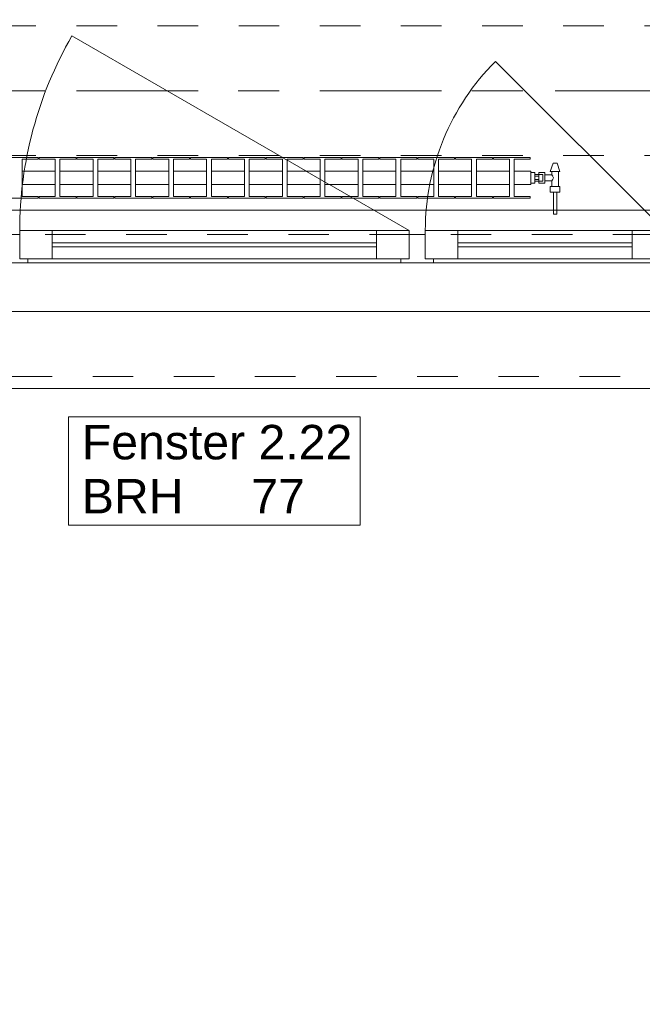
# Model space of a CAD drawing. Header units: metres. Extents: x -4 to 100, y -11 to 17.
# Tile 123 of 256: x 12.64 to 14.17, y -1.7 to 0.73. Entities that reach past the tile are written whole.
import ezdxf

# ---------------------------------------------------------------- set-up
doc = ezdxf.new("R2010")
doc.units = ezdxf.units.M
doc.header["$MEASUREMENT"] = 0
for name, pattern in [('Achse', [0.2, 0.1, -0.05, 0, -0.05]), ('Strichlinie doppelt', [0.546806, 0.264583, -0.105833, 0.070556, -0.105833]), ('Strichlinie eng', [0.115, 0.075, -0.04]), ('Untersicht', [0.1, 0.075, -0.025]), ('Wipeout_Contour', [1, 0, -1])]:
    doc.linetypes.add(name, pattern=pattern)
for name, color, linetype in [('152 - Bemaßung_ Beschriftung.Ausbau', 7, 'Continuous'), ('451 - Universal.Achsen Raster', 7, 'Continuous'), ('603 - Struktur.Bodenplatte_ Decke Roh', 7, 'Continuous'), ('604 - Struktur.Wand Aussen', 7, 'Continuous'), ('608 - Struktur.Träger', 7, 'Continuous'), ('650 - Abdeckung.Fußboden Aufbau', 7, 'Continuous'), ('801 - HKLSE.Heizung_ Klima_ Lüftung', 7, 'Continuous'), ('Neubau_653 - Abdeckung.TB Verkofferung', 7, 'Continuous')]:
    doc.layers.add(name, color=color, linetype=linetype)
doc.styles.add('ERSTELLTER_STIL_2', font='txt')
doc.dimstyles.new('ERSTELLTER_STIL__5', dxfattribs={"dimtxt": 0.1, "dimasz": 0.0532, "dimexe": 0.18, "dimexo": 0.0625, "dimgap": 0, "dimtad": 1, "dimtih": 1, "dimtoh": 1, "dimzin": 0, "dimdsep": 46, "dimtxsty": 'ERSTELLTER_STIL_2', "dimblk": 'ARROWHEAD_2', "dimblk1": 'ARROWHEAD_2', "dimblk2": 'ARROWHEAD_2', "dimcen": 0.09, "dimse1": 1, "dimse2": 1, "dimclrd": 7, "dimclre": 7, "dimclrt": 7, "dimazin": 0, "dimtfac": 1, "dimtdec": 4, "dimtmove": 0, "dimatfit": 3, "dimfxl": 1, "dimtolj": 1, "dimtzin": 0, "dimarcsym": 0})

# ---------------------------------------------------------------- blocks, each defined once
blk = doc.blocks.new('*D448')
at = {"layer": '152 - Bemaßung_ Beschriftung.Ausbau', "color": 7, "linetype": 'Continuous', "lineweight": 5}
for p, q in [((10.72, -4.1125), (10.72, -4.0075)), ((11.92, -4.1125), (11.92, -4.0075)), ((10.7402, -4.025), (10.6998, -4.095)), ((11.9402, -4.025), (11.8998, -4.095)), ((8.32, -4.06), (10.72, -4.06)), ((10.72, -4.06), (11.92, -4.06)), ((11.92, -4.06), (14.32, -4.06))]:
    blk.add_line(p, q, dxfattribs=at)
at = {"layer": '152 - Bemaßung_ Beschriftung.Ausbau', "color": 7, "lineweight": 5, "insert": (11.187, -4.04), "char_height": 0.1, "attachment_point": 7, "style": 'ERSTELLTER_STIL_2'}
blk.add_mtext('\\A1;{\\pql;\\fArial|b0|i0|c0|p38;1,20}', dxfattribs=at)
blk = doc.blocks.new('ARROWHEAD_2')
at = {"color": 0, "linetype": 'Continuous', "lineweight": 0}
for p, q in [((-0.378, -0.655), (0.378, 0.655)), ((0, 0), (-1, 0))]:
    blk.add_line(p, q, dxfattribs=at)
blk = doc.blocks.new('*D449')
at = {"layer": '152 - Bemaßung_ Beschriftung.Ausbau', "color": 7, "linetype": 'Continuous', "lineweight": 5}
for p, q in [((11.9402, -4.025), (11.8998, -4.095)), ((14.3402, -4.025), (14.2998, -4.095)), ((11.92, -4.06), (14.32, -4.06))]:
    blk.add_line(p, q, dxfattribs=at)
at = {"layer": '152 - Bemaßung_ Beschriftung.Ausbau', "color": 7, "lineweight": 5, "char_height": 0.1, "attachment_point": 7, "style": 'ERSTELLTER_STIL_2'}
for s, insert in [('\\A1;{\\pql;\\fArial|b0|i0|c0|p38;2,40}', (12.987, -4.04)), ('\\A1;{\\pql;\\fArial|b0|i0|c0|p38;2,01}', (12.987, -4.18))]:
    blk.add_mtext(s, dxfattribs=dict(at, insert=insert))
blk = doc.blocks.new('*D450')
at = {"layer": '152 - Bemaßung_ Beschriftung.Ausbau', "color": 7, "linetype": 'Continuous', "lineweight": 5}
for p, q in [((14.32, -4.1125), (14.32, -4.0075)), ((15.52, -4.1125), (15.52, -4.0075)), ((14.3402, -4.025), (14.2998, -4.095)), ((15.5402, -4.025), (15.4998, -4.095)), ((11.92, -4.06), (14.32, -4.06)), ((14.32, -4.06), (15.52, -4.06)), ((15.52, -4.06), (17.92, -4.06))]:
    blk.add_line(p, q, dxfattribs=at)
at = {"layer": '152 - Bemaßung_ Beschriftung.Ausbau', "color": 7, "lineweight": 5, "insert": (14.787, -4.04), "char_height": 0.1, "attachment_point": 7, "style": 'ERSTELLTER_STIL_2'}
blk.add_mtext('\\A1;{\\pql;\\fArial|b0|i0|c0|p38;1,20}', dxfattribs=at)
blk = doc.blocks.new('*D485')
at = {"layer": '152 - Bemaßung_ Beschriftung.Ausbau', "color": 7, "linetype": 'Continuous', "lineweight": 5}
for p, q in [((11.395, -4.6125), (11.395, -4.5075)), ((11.4152, -4.525), (11.3748, -4.595)), ((14.8802, -4.525), (14.8398, -4.595)), ((11.245, -4.56), (11.395, -4.56)), ((11.395, -4.56), (14.86, -4.56))]:
    blk.add_line(p, q, dxfattribs=at)
at = {"layer": '152 - Bemaßung_ Beschriftung.Ausbau', "color": 7, "lineweight": 5, "char_height": 0.1, "attachment_point": 7, "style": 'ERSTELLTER_STIL_2'}
for s, insert in [('\\A1;{\\pql;\\fArial|b0|i0|c0|p38;3,46\\fArial|b0|i0|c0|p38;\\A1{\\H.66x;\\S5^  ;}}', (12.8935, -4.5594)), ('\\A1;{\\pql;\\fArial|b0|i0|c0|p38;16}', (14.688, -4.54))]:
    blk.add_mtext(s, dxfattribs=dict(at, insert=insert))
blk = doc.blocks.new('*D486')
at = {"layer": '152 - Bemaßung_ Beschriftung.Ausbau', "color": 7, "linetype": 'Continuous', "lineweight": 5}
for p, q in [((14.86, -4.6125), (14.86, -4.5075)), ((15.02, -4.6125), (15.02, -4.5075)), ((14.8802, -4.525), (14.8398, -4.595)), ((15.0402, -4.525), (14.9998, -4.595)), ((11.395, -4.56), (14.86, -4.56)), ((14.86, -4.56), (15.02, -4.56)), ((15.02, -4.56), (18.45, -4.56))]:
    blk.add_line(p, q, dxfattribs=at)
blk = doc.blocks.new('*D528')
at = {"layer": '152 - Bemaßung_ Beschriftung.Ausbau', "color": 7, "linetype": 'Continuous', "lineweight": 5}
for p, q in [((11.5002, -5.025), (11.4598, -5.095)), ((11.48, -5.1125), (11.48, -5.0075)), ((14.8002, -5.025), (14.7598, -5.095)), ((14.78, -5.1125), (14.78, -5.0075)), ((11.18, -5.06), (11.48, -5.06)), ((11.48, -5.06), (14.78, -5.06)), ((14.78, -5.06), (15.08, -5.06))]:
    blk.add_line(p, q, dxfattribs=at)
at = {"layer": '152 - Bemaßung_ Beschriftung.Ausbau', "color": 7, "lineweight": 5, "insert": (12.997, -5.04), "char_height": 0.1, "attachment_point": 7, "style": 'ERSTELLTER_STIL_2'}
blk.add_mtext('\\A1;{\\pql;\\fArial|b0|i0|c0|p38;3,30}', dxfattribs=at)
blk = doc.blocks.new('*D562')
at = {"layer": '152 - Bemaßung_ Beschriftung.Ausbau', "color": 7, "linetype": 'Continuous', "lineweight": 5}
for p, q in [((-0.165, -6.1125), (-0.165, -6.0075)), ((62.425, -6.1125), (62.425, -6.0075)), ((-0.1448, -6.025), (-0.1852, -6.095)), ((62.4048, -6.095), (62.4452, -6.025)), ((-0.1992, -6.06), (-0.165, -6.06)), ((-0.165, -6.06), (62.425, -6.06)), ((62.425, -6.06), (62.4593, -6.06))]:
    blk.add_line(p, q, dxfattribs=at)
at = {"layer": '152 - Bemaßung_ Beschriftung.Ausbau', "color": 7, "lineweight": 5, "insert": (30.959, -6.04), "char_height": 0.1, "attachment_point": 7, "style": 'ERSTELLTER_STIL_2'}
blk.add_mtext('\\A1;{\\pql;\\fArial|b0|i0|c0|p38;62,59}', dxfattribs=at)
blk = doc.blocks.new('*D747')
at = {"layer": '152 - Bemaßung_ Beschriftung.Ausbau', "color": 7, "linetype": 'Continuous', "lineweight": 5}
for p, q in [((-0.165, -5.6125), (-0.165, -5.5075)), ((43.74, -5.6125), (43.74, -5.5075)), ((-0.1448, -5.525), (-0.1852, -5.595)), ((43.7602, -5.525), (43.7198, -5.595)), ((-0.1992, -5.56), (-0.165, -5.56)), ((-0.165, -5.56), (43.74, -5.56)), ((43.74, -5.56), (43.89, -5.56))]:
    blk.add_line(p, q, dxfattribs=at)
at = {"layer": '152 - Bemaßung_ Beschriftung.Ausbau', "color": 7, "lineweight": 5, "char_height": 0.1, "attachment_point": 7, "style": 'ERSTELLTER_STIL_2'}
for s, insert in [('\\A1;{\\pql;\\fArial|b0|i0|c0|p38;43,90\\fArial|b0|i0|c0|p38;\\A1{\\H.66x;\\S5^  ;}}', (21.5915, -5.5594)), ('\\A1;{\\pql;\\fArial|b0|i0|c0|p38;15}', (43.7399, -5.5505))]:
    blk.add_mtext(s, dxfattribs=dict(at, insert=insert))

msp = doc.modelspace()

# ---------------------------------------------------------------- linework, layer by layer
at = {"layer": '451 - Universal.Achsen Raster', "color": 160, "linetype": 'Strichlinie doppelt', "lineweight": 9, "true_color": 0x3232ff}
msp.add_line((64.935, 0.55), (-3.175, 0.55), dxfattribs=at)
at = {"layer": '603 - Struktur.Bodenplatte_ Decke Roh', "color": 7, "linetype": 'Continuous', "lineweight": 18, "flags": 128}
msp.add_lwpolyline([(-0.015, 13.695), (-0.015, 0.005), (43.89, 0.005)], dxfattribs=at)
at = {"layer": '604 - Struktur.Wand Aussen', "color": 7, "linetype": 'Continuous', "lineweight": 13}
for p, q in [((12.62, 0.195), (12.64, 0.195)), ((12.64, 0.135), (12.64, 0.205)), ((12.64, 0.205), (12.72, 0.205)), ((12.64, 0.195), (12.64, 0.135)), ((12.72, 0.205), (13.52, 0.205)), ((12.72, 0.205), (12.72, 0.135)), ((13.52, 0.135), (13.52, 0.205)), ((13.52, 0.205), (13.6, 0.205)), ((13.6, 0.205), (13.6, 0.135)), ((13.6, 0.135), (13.6, 0.195)), ((13.6, 0.195), (13.62, 0.195)), ((13.62, 0.195), (13.64, 0.195)), ((13.64, 0.135), (13.64, 0.205)), ((13.64, 0.205), (13.72, 0.205)), ((13.64, 0.195), (13.64, 0.135)), ((13.72, 0.205), (14.15, 0.205)), ((13.72, 0.205), (13.72, 0.135)), ((14.15, 0.135), (14.15, 0.205)), ((14.15, 0.205), (14.23, 0.205)), ((12.72, 0.175), (13.52, 0.175)), ((13.72, 0.175), (14.15, 0.175)), ((13.52, 0.165), (12.72, 0.165)), ((14.15, 0.165), (13.72, 0.165)), ((12.66, 0.125), (12.62, 0.125)), ((12.64, 0.135), (12.66, 0.135)), ((12.72, 0.135), (12.64, 0.135)), ((12.66, 0.135), (12.66, 0.125)), ((13.58, 0.125), (12.66, 0.125)), ((13.52, 0.135), (12.72, 0.135)), ((13.6, 0.135), (13.52, 0.135)), ((13.58, 0.125), (13.58, 0.135)), ((13.58, 0.135), (13.6, 0.135)), ((13.62, 0.125), (13.58, 0.125)), ((13.66, 0.125), (13.62, 0.125)), ((13.64, 0.135), (13.66, 0.135)), ((13.72, 0.135), (13.64, 0.135)), ((13.66, 0.135), (13.66, 0.125)), ((14.21, 0.125), (13.66, 0.125)), ((14.15, 0.135), (13.72, 0.135)), ((14.23, 0.135), (14.15, 0.135))]:
    msp.add_line(p, q, dxfattribs=at)
at = {"layer": '604 - Struktur.Wand Aussen', "color": 7, "linetype": 'Strichlinie eng', "lineweight": 9}
msp.add_line((12.02, -0.155), (14.22, -0.155), dxfattribs=at)
at = {"layer": '604 - Struktur.Wand Aussen', "color": 7, "linetype": 'Continuous', "lineweight": 9}
msp.add_line((12.02, -0.185), (14.22, -0.185), dxfattribs=at)
at = {"layer": '604 - Struktur.Wand Aussen', "color": 7, "linetype": 'Continuous', "lineweight": 9, "flags": 128}
msp.add_lwpolyline([(12.7606, -0.5221), (13.4794, -0.5221), (13.4794, -0.3886), (13.4794, -0.255), (12.7606, -0.255), (12.7606, -0.3886)], close=True, dxfattribs=at)
at = {"layer": '608 - Struktur.Träger', "color": 7, "linetype": 'Untersicht', "lineweight": 13}
msp.add_line((0.38, 0.71), (61.88, 0.71), dxfattribs=at)
at = {"layer": '608 - Struktur.Träger', "color": 7, "linetype": 'Achse', "lineweight": 9}
msp.add_line((0.38, 0.55), (61.88, 0.55), dxfattribs=at)
at = {"layer": '650 - Abdeckung.Fußboden Aufbau', "color": 7, "linetype": 'Continuous', "lineweight": 13, "flags": 128}
msp.add_lwpolyline([(11.395, 0.71), (11.49, 0.71), (11.49, 0.255), (14.77, 0.255), (14.77, 0.71), (14.86, 0.71), (14.86, 5.505), (13.735, 5.505), (13.735, 5.83), (11.49, 5.83), (11.49, 5.19), (11.395, 5.19)], close=True, dxfattribs=at)
at = {"layer": 'Neubau_653 - Abdeckung.TB Verkofferung', "color": 1, "linetype": 'Untersicht', "lineweight": 9}
msp.add_line((0.7025, 0.195), (29.33, 0.195), dxfattribs=at)

# ---------------------------------------------------------------- texts
at = {"layer": '604 - Struktur.Wand Aussen', "color": 7, "lineweight": 9, "char_height": 0.085, "style": 'ERSTELLTER_STIL_2'}
for s, insert, attachment_point in [('\\A1;{\\pql;\\pt0;\\fArial|b0|i0|c0|p38;Fenster 2.22}', (12.7932, -0.3608), 7), ('\\A1;{\\pql;\\pt0;\\fArial|b0|i0|c0|p38;}', (13.3399, -0.3886), 1), ('\\A1;{\\pql;\\pt0;\\fArial|b0|i0|c0|p38;BRH}', (12.7932, -0.408), 1), ('\\A1;{\\pql;\\pt0,0.05;\\fArial|b0|i0|c0|p38;77\\fArial|b0|i0|c0|p38;\\A1{\\H.66x;\\S^  ;}\\fArial|b0|i0|c0|p38;\\fArial|b0|i0|c0|p38;\\A1{\\H.66x;\\S^  ;}}', (13.2109, -0.408), 1)]:
    msp.add_mtext(s, dxfattribs=dict(at, insert=insert, attachment_point=attachment_point))

# ---------------------------------------------------------------- dimensions: what is measured, and where the dimension line sits
at = {"layer": '152 - Bemaßung_ Beschriftung.Ausbau', "color": 7, "linetype": 'Continuous', "lineweight": 5}
for base, p1, p2, picture, middle in [((11.92, -4.06), (10.72, 0.125), (11.92, 0.125), '*D448', (11.3169, -3.99)), ((14.32, -4.06), (11.92, 0.125), (14.32, 0.125), '*D449', (13.1169, -3.99)), ((15.52, -4.06), (14.32, 0.125), (15.52, 0.125), '*D450', (14.9169, -3.99)), ((62.425, -6.06), (-0.165, -0.145), (62.425, -0.145), '*D562', (31.127, -5.99)), ((43.7400000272, -5.5599999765), (-0.165, -0.145), (43.7400000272, -0.145), '*D747', (21.8945452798, -5.4899999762))]:
    dim = msp.add_linear_dim(base=base, p1=p1, p2=p2, angle=0, dimstyle='ERSTELLTER_STIL__5', dxfattribs=at)
    dim.commit()
    dim.dimension.update_dxf_attribs({"geometry": picture, "text_midpoint": middle, "dimtype": 160})

# ---------------------------------------------------------------- next in the draw order: wipeouts: each hides what was drawn before it
at = {"color": 254, "linetype": 'Wipeout_Contour', "lineweight": 0, "ltscale": 3223.734342}
msp.add_wipeout([(12.5, 0.3183), (12.5408, 0.3183), (12.5408, 0.2892), (12.5012, 0.2892), (12.5012, 0.285), (12.5922, 0.285), (12.5922, 0.2892), (12.5525, 0.2892), (12.5525, 0.3183), (12.6342, 0.3183), (12.6342, 0.2892), (12.5945, 0.2892), (12.5945, 0.285), (12.6855, 0.285), (12.6855, 0.2892), (12.6458, 0.2892), (12.6458, 0.3183), (12.7275, 0.3183), (12.7275, 0.2892), (12.6878, 0.2892), (12.6878, 0.285), (12.7788, 0.285), (12.7788, 0.2892), (12.7392, 0.2892), (12.7392, 0.3183), (12.8208, 0.3183), (12.8208, 0.2892), (12.7812, 0.2892), (12.7812, 0.285), (12.8722, 0.285), (12.8722, 0.2892), (12.8325, 0.2892), (12.8325, 0.3183), (12.9142, 0.3183), (12.9142, 0.2892), (12.8745, 0.2892), (12.8745, 0.285), (12.9655, 0.285), (12.9655, 0.2892), (12.9258, 0.2892), (12.9258, 0.3183), (13.0075, 0.3183), (13.0075, 0.2892), (12.9678, 0.2892), (12.9678, 0.285), (13.0588, 0.285), (13.0588, 0.2892), (13.0192, 0.2892), (13.0192, 0.3183), (13.1008, 0.3183), (13.1008, 0.2892), (13.0612, 0.2892), (13.0612, 0.285), (13.1522, 0.285), (13.1522, 0.2892), (13.1125, 0.2892), (13.1125, 0.3183), (13.1942, 0.3183), (13.1942, 0.2892), (13.1545, 0.2892), (13.1545, 0.285), (13.2455, 0.285), (13.2455, 0.2892), (13.2058, 0.2892), (13.2058, 0.3183), (13.2875, 0.3183), (13.2875, 0.2892), (13.2478, 0.2892), (13.2478, 0.285), (13.3388, 0.285), (13.3388, 0.2892), (13.2992, 0.2892), (13.2992, 0.3183), (13.3808, 0.3183), (13.3808, 0.2892), (13.3412, 0.2892), (13.3412, 0.285), (13.4322, 0.285), (13.4322, 0.2892), (13.3925, 0.2892), (13.3925, 0.3183), (13.4742, 0.3183), (13.4742, 0.2892), (13.4345, 0.2892), (13.4345, 0.285), (13.5255, 0.285), (13.5255, 0.2892), (13.4858, 0.2892), (13.4858, 0.3183), (13.5675, 0.3183), (13.5675, 0.2892), (13.5278, 0.2892), (13.5278, 0.285), (13.6188, 0.285), (13.6188, 0.2892), (13.5792, 0.2892), (13.5792, 0.3183), (13.6608, 0.3183), (13.6608, 0.2892), (13.6212, 0.2892), (13.6212, 0.285), (13.7122, 0.285), (13.7122, 0.2892), (13.6725, 0.2892), (13.6725, 0.3183), (13.7542, 0.3183), (13.7542, 0.2892), (13.7145, 0.2892), (13.7145, 0.285), (13.8055, 0.285), (13.8055, 0.2892), (13.7658, 0.2892), (13.7658, 0.3183), (13.8475, 0.3183), (13.8475, 0.2892), (13.8078, 0.2892), (13.8078, 0.285), (13.8988, 0.285), (13.8988, 0.2892), (13.8592, 0.2892), (13.8592, 0.3183), (13.9, 0.3183), (13.9, 0.3517), (13.8592, 0.3517), (13.8592, 0.3808), (13.8988, 0.3808), (13.8988, 0.385), (13.8078, 0.385), (13.8078, 0.3808), (13.8475, 0.3808), (13.8475, 0.3517), (13.7658, 0.3517), (13.7658, 0.3808), (13.8055, 0.3808), (13.8055, 0.385), (13.7145, 0.385), (13.7145, 0.3808), (13.7542, 0.3808), (13.7542, 0.3517), (13.6725, 0.3517), (13.6725, 0.3808), (13.7122, 0.3808), (13.7122, 0.385), (13.6212, 0.385), (13.6212, 0.3808), (13.6608, 0.3808), (13.6608, 0.3517), (13.5792, 0.3517), (13.5792, 0.3808), (13.6188, 0.3808), (13.6188, 0.385), (13.5278, 0.385), (13.5278, 0.3808), (13.5675, 0.3808), (13.5675, 0.3517), (13.4858, 0.3517), (13.4858, 0.3808), (13.5255, 0.3808), (13.5255, 0.385), (13.4345, 0.385), (13.4345, 0.3808), (13.4742, 0.3808), (13.4742, 0.3517), (13.3925, 0.3517), (13.3925, 0.3808), (13.4322, 0.3808), (13.4322, 0.385), (13.3412, 0.385), (13.3412, 0.3808), (13.3808, 0.3808), (13.3808, 0.3517), (13.2992, 0.3517), (13.2992, 0.3808), (13.3388, 0.3808), (13.3388, 0.385), (13.2478, 0.385), (13.2478, 0.3808), (13.2875, 0.3808), (13.2875, 0.3517), (13.2058, 0.3517), (13.2058, 0.3808), (13.2455, 0.3808), (13.2455, 0.385), (13.1545, 0.385), (13.1545, 0.3808), (13.1942, 0.3808), (13.1942, 0.3517), (13.1125, 0.3517), (13.1125, 0.3808), (13.1522, 0.3808), (13.1522, 0.385), (13.0612, 0.385), (13.0612, 0.3808), (13.1008, 0.3808), (13.1008, 0.3517), (13.0192, 0.3517), (13.0192, 0.3808), (13.0588, 0.3808), (13.0588, 0.385), (12.9678, 0.385), (12.9678, 0.3808), (13.0075, 0.3808), (13.0075, 0.3517), (12.9258, 0.3517), (12.9258, 0.3808), (12.9655, 0.3808), (12.9655, 0.385), (12.8745, 0.385), (12.8745, 0.3808), (12.9142, 0.3808), (12.9142, 0.3517), (12.8325, 0.3517), (12.8325, 0.3808), (12.8722, 0.3808), (12.8722, 0.385), (12.7812, 0.385), (12.7812, 0.3808), (12.8208, 0.3808), (12.8208, 0.3517), (12.7392, 0.3517), (12.7392, 0.3808), (12.7788, 0.3808), (12.7788, 0.385), (12.6878, 0.385), (12.6878, 0.3808), (12.7275, 0.3808), (12.7275, 0.3517), (12.6458, 0.3517), (12.6458, 0.3808), (12.6855, 0.3808), (12.6855, 0.385), (12.5945, 0.385), (12.5945, 0.3808), (12.6342, 0.3808), (12.6342, 0.3517), (12.5525, 0.3517), (12.5525, 0.3808), (12.5922, 0.3808), (12.5922, 0.385), (12.5012, 0.385), (12.5012, 0.3808), (12.5408, 0.3808), (12.5408, 0.3517), (12.5, 0.3517)], dxfattribs=at).dxf.layer = '801 - HKLSE.Heizung_ Klima_ Lüftung'

# ---------------------------------------------------------------- next in the draw order: linework, layer by layer
at = {"layer": '604 - Struktur.Wand Aussen', "color": 7, "linetype": 'Continuous', "lineweight": 9}
msp.add_line((13.6, 0.205), (12.7686, 0.685), dxfattribs=at)
for centre, radius, start in [((13.6, 0.205), 0.96, 150), ((14.23, 0.205), 0.59, 135)]:
    msp.add_arc(centre, radius, start, 180, dxfattribs=at)
at = {"layer": '608 - Struktur.Träger', "color": 7, "linetype": 'Untersicht', "lineweight": 13}
msp.add_line((0.38, 0.39), (61.88, 0.39), dxfattribs=at)
at = {"layer": '801 - HKLSE.Heizung_ Klima_ Lüftung', "color": 7, "linetype": 'Continuous', "lineweight": 5}
for p, q in [((12.5945, 0.385), (12.6855, 0.385)), ((12.5945, 0.385), (12.6855, 0.385)), ((12.6855, 0.3808), (12.6458, 0.3808)), ((12.6458, 0.3808), (12.6458, 0.2892)), ((12.6855, 0.385), (12.6855, 0.3808)), ((12.6855, 0.385), (12.6855, 0.3808)), ((12.6878, 0.385), (12.7788, 0.385)), ((12.6878, 0.385), (12.7788, 0.385)), ((12.6878, 0.3808), (12.6878, 0.385)), ((12.7275, 0.3808), (12.6878, 0.3808)), ((12.7275, 0.2892), (12.7275, 0.3808)), ((12.7788, 0.3808), (12.7392, 0.3808)), ((12.7392, 0.3808), (12.7392, 0.2892)), ((12.7788, 0.385), (12.7788, 0.3808)), ((12.7788, 0.385), (12.7788, 0.3808)), ((12.7812, 0.385), (12.8722, 0.385)), ((12.7812, 0.385), (12.8722, 0.385)), ((12.7812, 0.3808), (12.7812, 0.385)), ((12.8208, 0.3808), (12.7812, 0.3808)), ((12.8208, 0.2892), (12.8208, 0.3808)), ((12.8722, 0.3808), (12.8325, 0.3808)), ((12.8325, 0.3808), (12.8325, 0.2892)), ((12.8722, 0.385), (12.8722, 0.3808)), ((12.8745, 0.385), (12.9655, 0.385)), ((12.8745, 0.3808), (12.8745, 0.385)), ((12.8745, 0.385), (12.9655, 0.385)), ((12.8745, 0.3808), (12.8745, 0.385)), ((12.9142, 0.3808), (12.8745, 0.3808)), ((12.9142, 0.2892), (12.9142, 0.3808)), ((12.9655, 0.3808), (12.9258, 0.3808)), ((12.9258, 0.3808), (12.9258, 0.2892)), ((12.9655, 0.385), (12.9655, 0.3808)), ((12.9655, 0.385), (12.9655, 0.3808)), ((12.9678, 0.385), (13.0588, 0.385)), ((12.9678, 0.385), (13.0588, 0.385)), ((12.9678, 0.3808), (12.9678, 0.385)), ((13.0075, 0.3808), (12.9678, 0.3808)), ((13.0075, 0.2892), (13.0075, 0.3808)), ((13.0588, 0.3808), (13.0192, 0.3808)), ((13.0192, 0.3808), (13.0192, 0.2892)), ((13.0588, 0.385), (13.0588, 0.3808)), ((13.0612, 0.385), (13.1522, 0.385)), ((13.0612, 0.3808), (13.0612, 0.385)), ((13.0612, 0.385), (13.1522, 0.385)), ((13.0612, 0.3808), (13.0612, 0.385)), ((13.1008, 0.3808), (13.0612, 0.3808)), ((13.1008, 0.2892), (13.1008, 0.3808)), ((13.1522, 0.3808), (13.1125, 0.3808)), ((13.1125, 0.3808), (13.1125, 0.2892)), ((13.1522, 0.385), (13.1522, 0.3808)), ((13.1545, 0.385), (13.2455, 0.385)), ((13.1545, 0.385), (13.2455, 0.385)), ((13.1545, 0.3808), (13.1545, 0.385)), ((13.1942, 0.3808), (13.1545, 0.3808)), ((13.1942, 0.2892), (13.1942, 0.3808)), ((13.2455, 0.3808), (13.2058, 0.3808)), ((13.2058, 0.3808), (13.2058, 0.2892)), ((13.2455, 0.385), (13.2455, 0.3808)), ((13.2455, 0.385), (13.2455, 0.3808)), ((13.2478, 0.385), (13.3388, 0.385)), ((13.2478, 0.385), (13.3388, 0.385)), ((13.2478, 0.3808), (13.2478, 0.385)), ((13.2875, 0.3808), (13.2478, 0.3808)), ((13.2875, 0.2892), (13.2875, 0.3808)), ((13.3388, 0.3808), (13.2992, 0.3808)), ((13.2992, 0.3808), (13.2992, 0.2892)), ((13.3388, 0.385), (13.3388, 0.3808)), ((13.3388, 0.385), (13.3388, 0.3808)), ((13.3412, 0.385), (13.4322, 0.385)), ((13.3412, 0.3808), (13.3412, 0.385)), ((13.3412, 0.385), (13.4322, 0.385)), ((13.3412, 0.3808), (13.3412, 0.385)), ((13.3808, 0.3808), (13.3412, 0.3808)), ((13.3808, 0.2892), (13.3808, 0.3808)), ((13.4322, 0.3808), (13.3925, 0.3808)), ((13.3925, 0.3808), (13.3925, 0.2892)), ((13.4322, 0.385), (13.4322, 0.3808)), ((13.4345, 0.385), (13.5255, 0.385)), ((13.4345, 0.385), (13.5255, 0.385)), ((13.4345, 0.3808), (13.4345, 0.385)), ((13.4742, 0.3808), (13.4345, 0.3808)), ((13.4742, 0.2892), (13.4742, 0.3808)), ((13.5255, 0.3808), (13.4858, 0.3808)), ((13.4858, 0.3808), (13.4858, 0.2892)), ((13.5255, 0.385), (13.5255, 0.3808)), ((13.5278, 0.385), (13.6188, 0.385)), ((13.5278, 0.385), (13.6188, 0.385)), ((13.5278, 0.3808), (13.5278, 0.385)), ((13.5675, 0.3808), (13.5278, 0.3808)), ((13.5675, 0.2892), (13.5675, 0.3808)), ((13.6188, 0.3808), (13.5792, 0.3808)), ((13.5792, 0.3808), (13.5792, 0.2892)), ((13.6188, 0.385), (13.6188, 0.3808)), ((13.6188, 0.385), (13.6188, 0.3808)), ((13.6212, 0.385), (13.7122, 0.385)), ((13.6212, 0.3808), (13.6212, 0.385)), ((13.6212, 0.385), (13.7122, 0.385)), ((13.6212, 0.3808), (13.6212, 0.385)), ((13.6608, 0.3808), (13.6212, 0.3808)), ((13.6608, 0.2892), (13.6608, 0.3808)), ((13.7122, 0.3808), (13.6725, 0.3808)), ((13.6725, 0.3808), (13.6725, 0.2892)), ((13.7122, 0.385), (13.7122, 0.3808)), ((13.7145, 0.385), (13.8055, 0.385)), ((13.7145, 0.3808), (13.7145, 0.385)), ((13.7145, 0.385), (13.8055, 0.385)), ((13.7145, 0.3808), (13.7145, 0.385)), ((13.7542, 0.3808), (13.7145, 0.3808)), ((13.7542, 0.2892), (13.7542, 0.3808)), ((13.8055, 0.3808), (13.7658, 0.3808)), ((13.7658, 0.3808), (13.7658, 0.2892)), ((13.8055, 0.385), (13.8055, 0.3808)), ((13.8055, 0.385), (13.8055, 0.3808)), ((13.8078, 0.385), (13.8988, 0.385)), ((13.8078, 0.3808), (13.8078, 0.385)), ((13.8078, 0.385), (13.8988, 0.385)), ((13.8078, 0.3808), (13.8078, 0.385)), ((13.8475, 0.3808), (13.8078, 0.3808)), ((13.8475, 0.2892), (13.8475, 0.3808)), ((13.8592, 0.3808), (13.8592, 0.2892)), ((12.6458, 0.3517), (12.7275, 0.3517)), ((12.7392, 0.3517), (12.8208, 0.3517)), ((12.8325, 0.3517), (12.9142, 0.3517)), ((12.9258, 0.3517), (13.0075, 0.3517)), ((13.0192, 0.3517), (13.1008, 0.3517)), ((13.1125, 0.3517), (13.1942, 0.3517)), ((13.2058, 0.3517), (13.2875, 0.3517)), ((13.2992, 0.3517), (13.3808, 0.3517)), ((13.3925, 0.3517), (13.4742, 0.3517)), ((13.4858, 0.3517), (13.5675, 0.3517)), ((13.5792, 0.3517), (13.6608, 0.3517)), ((13.6725, 0.3517), (13.7542, 0.3517)), ((13.7658, 0.3517), (13.8475, 0.3517)), ((12.6458, 0.3183), (12.7275, 0.3183)), ((12.7392, 0.3183), (12.8208, 0.3183)), ((12.8325, 0.3183), (12.9142, 0.3183)), ((12.9258, 0.3183), (13.0075, 0.3183)), ((13.0192, 0.3183), (13.1008, 0.3183)), ((13.1125, 0.3183), (13.1942, 0.3183)), ((13.2058, 0.3183), (13.2875, 0.3183)), ((13.2992, 0.3183), (13.3808, 0.3183)), ((13.3925, 0.3183), (13.4742, 0.3183)), ((13.4858, 0.3183), (13.5675, 0.3183)), ((13.5792, 0.3183), (13.6608, 0.3183)), ((13.6725, 0.3183), (13.7542, 0.3183)), ((13.7658, 0.3183), (13.8475, 0.3183)), ((12.6855, 0.285), (12.5945, 0.285)), ((12.6458, 0.2892), (12.6855, 0.2892)), ((12.6855, 0.2892), (12.6855, 0.285)), ((12.6855, 0.2892), (12.6855, 0.285)), ((12.6878, 0.285), (12.6878, 0.2892)), ((12.6878, 0.2892), (12.7275, 0.2892)), ((12.7788, 0.285), (12.6878, 0.285)), ((12.7392, 0.2892), (12.7788, 0.2892)), ((12.7788, 0.2892), (12.7788, 0.285)), ((12.7788, 0.2892), (12.7788, 0.285)), ((12.7812, 0.285), (12.7812, 0.2892)), ((12.7812, 0.2892), (12.8208, 0.2892)), ((12.8722, 0.285), (12.7812, 0.285)), ((12.8325, 0.2892), (12.8722, 0.2892)), ((12.8722, 0.2892), (12.8722, 0.285)), ((12.8745, 0.285), (12.8745, 0.2892)), ((12.8745, 0.285), (12.8745, 0.2892)), ((12.8745, 0.2892), (12.9142, 0.2892)), ((12.9655, 0.285), (12.8745, 0.285)), ((12.9258, 0.2892), (12.9655, 0.2892)), ((12.9655, 0.2892), (12.9655, 0.285)), ((12.9655, 0.2892), (12.9655, 0.285)), ((12.9678, 0.285), (12.9678, 0.2892)), ((12.9678, 0.2892), (13.0075, 0.2892)), ((13.0588, 0.285), (12.9678, 0.285)), ((13.0192, 0.2892), (13.0588, 0.2892)), ((13.0588, 0.2892), (13.0588, 0.285)), ((13.0612, 0.285), (13.0612, 0.2892)), ((13.0612, 0.285), (13.0612, 0.2892)), ((13.0612, 0.2892), (13.1008, 0.2892)), ((13.1522, 0.285), (13.0612, 0.285)), ((13.1125, 0.2892), (13.1522, 0.2892)), ((13.1522, 0.2892), (13.1522, 0.285)), ((13.1545, 0.285), (13.1545, 0.2892)), ((13.1545, 0.2892), (13.1942, 0.2892)), ((13.2455, 0.285), (13.1545, 0.285)), ((13.2058, 0.2892), (13.2455, 0.2892)), ((13.2455, 0.2892), (13.2455, 0.285)), ((13.2455, 0.2892), (13.2455, 0.285)), ((13.2478, 0.285), (13.2478, 0.2892)), ((13.2478, 0.2892), (13.2875, 0.2892)), ((13.3388, 0.285), (13.2478, 0.285)), ((13.2992, 0.2892), (13.3388, 0.2892)), ((13.3388, 0.2892), (13.3388, 0.285)), ((13.3388, 0.2892), (13.3388, 0.285)), ((13.3412, 0.285), (13.3412, 0.2892)), ((13.3412, 0.285), (13.3412, 0.2892)), ((13.3412, 0.2892), (13.3808, 0.2892)), ((13.4322, 0.285), (13.3412, 0.285)), ((13.3925, 0.2892), (13.4322, 0.2892)), ((13.4322, 0.2892), (13.4322, 0.285)), ((13.4345, 0.285), (13.4345, 0.2892)), ((13.4345, 0.2892), (13.4742, 0.2892)), ((13.5255, 0.285), (13.4345, 0.285)), ((13.4858, 0.2892), (13.5255, 0.2892)), ((13.5255, 0.2892), (13.5255, 0.285)), ((13.5278, 0.285), (13.5278, 0.2892)), ((13.5278, 0.2892), (13.5675, 0.2892)), ((13.6188, 0.285), (13.5278, 0.285)), ((13.5792, 0.2892), (13.6188, 0.2892)), ((13.6188, 0.2892), (13.6188, 0.285)), ((13.6188, 0.2892), (13.6188, 0.285)), ((13.6212, 0.285), (13.6212, 0.2892)), ((13.6212, 0.285), (13.6212, 0.2892)), ((13.6212, 0.2892), (13.6608, 0.2892)), ((13.7122, 0.285), (13.6212, 0.285)), ((13.6725, 0.2892), (13.7122, 0.2892)), ((13.7122, 0.2892), (13.7122, 0.285)), ((13.7145, 0.285), (13.7145, 0.2892)), ((13.7145, 0.285), (13.7145, 0.2892)), ((13.7145, 0.2892), (13.7542, 0.2892)), ((13.8055, 0.285), (13.7145, 0.285)), ((13.7658, 0.2892), (13.8055, 0.2892)), ((13.8055, 0.2892), (13.8055, 0.285)), ((13.8055, 0.2892), (13.8055, 0.285)), ((13.8078, 0.285), (13.8078, 0.2892)), ((13.8078, 0.285), (13.8078, 0.2892)), ((13.8078, 0.2892), (13.8475, 0.2892))]:
    msp.add_line(p, q, dxfattribs=at)

# ---------------------------------------------------------------- next in the draw order: wipeouts: each hides what was drawn before it
at = {"color": 254, "linetype": 'Wipeout_Contour', "lineweight": 0, "ltscale": 444.066018}
msp.add_wipeout([(13.9, 0.348), (13.9, 0.322), (13.91, 0.322), (13.91, 0.327), (13.92, 0.327), (13.92, 0.322), (13.935, 0.322), (13.935, 0.328), (13.952, 0.328), (13.952, 0.314), (13.948, 0.314), (13.948, 0.3), (13.956, 0.3), (13.956, 0.245), (13.964, 0.245), (13.964, 0.3), (13.972, 0.3), (13.972, 0.314), (13.968, 0.314), (13.968, 0.351), (13.972, 0.351), (13.965, 0.371), (13.955, 0.371), (13.948, 0.351), (13.952, 0.351), (13.952, 0.342), (13.935, 0.342), (13.935, 0.348), (13.92, 0.348), (13.92, 0.343), (13.91, 0.343), (13.91, 0.348)], dxfattribs=at).dxf.layer = '801 - HKLSE.Heizung_ Klima_ Lüftung'

# ---------------------------------------------------------------- next in the draw order: linework, layer by layer
at = {"layer": '604 - Struktur.Wand Aussen', "color": 7, "linetype": 'Continuous', "lineweight": 9}
for p, q in [((14.23, 0.205), (13.8128, 0.6222)), ((11.93, 0.255), (14.31, 0.255))]:
    msp.add_line(p, q, dxfattribs=at)
at = {"layer": '604 - Struktur.Wand Aussen', "color": 7, "linetype": 'Strichlinie eng', "lineweight": 9}
msp.add_line((11.93, 0.255), (14.31, 0.255), dxfattribs=at)
at = {"layer": '801 - HKLSE.Heizung_ Klima_ Lüftung', "color": 7, "linetype": 'Continuous', "lineweight": 5}
for p, q in [((13.8988, 0.3808), (13.8592, 0.3808)), ((13.8988, 0.385), (13.8988, 0.3808)), ((13.948, 0.351), (13.955, 0.371)), ((13.955, 0.371), (13.9565, 0.371)), ((13.9565, 0.371), (13.96, 0.371)), ((13.96, 0.371), (13.9635, 0.371)), ((13.9635, 0.371), (13.965, 0.371)), ((13.972, 0.351), (13.965, 0.371)), ((13.8592, 0.3517), (13.9, 0.3517)), ((13.9, 0.3468), (13.9, 0.3517)), ((13.9, 0.348), (13.91, 0.348)), ((13.9, 0.348), (13.91, 0.348)), ((13.9, 0.348), (13.91, 0.348)), ((13.9, 0.348), (13.91, 0.348)), ((13.9, 0.335), (13.9, 0.3468)), ((13.91, 0.335), (13.91, 0.348)), ((13.92, 0.343), (13.91, 0.343)), ((13.92, 0.3415), (13.92, 0.348)), ((13.92, 0.348), (13.92, 0.343)), ((13.935, 0.348), (13.92, 0.348)), ((13.92, 0.3407), (13.92, 0.343)), ((13.92, 0.343), (13.93, 0.343)), ((13.92, 0.3407), (13.92, 0.343)), ((13.92, 0.3393), (13.92, 0.3415)), ((13.92, 0.335), (13.92, 0.3407)), ((13.92, 0.3393), (13.92, 0.3407)), ((13.93, 0.3407), (13.93, 0.343)), ((13.93, 0.335), (13.93, 0.3407)), ((13.935, 0.3415), (13.935, 0.348)), ((13.952, 0.342), (13.935, 0.342)), ((13.935, 0.3285), (13.935, 0.3415)), ((13.948, 0.351), (13.9515, 0.351)), ((13.9515, 0.351), (13.96, 0.351)), ((13.952, 0.342), (13.952, 0.351)), ((13.9537, 0.3399), (13.952, 0.342)), ((13.96, 0.351), (13.9685, 0.351)), ((13.968, 0.314), (13.968, 0.351)), ((13.9685, 0.351), (13.972, 0.351)), ((13.8592, 0.3183), (13.9, 0.3183)), ((13.9, 0.3232), (13.9, 0.335)), ((13.9, 0.3183), (13.9, 0.3232)), ((13.9, 0.322), (13.91, 0.322)), ((13.91, 0.3393), (13.92, 0.3393)), ((13.91, 0.322), (13.91, 0.335)), ((13.91, 0.3307), (13.92, 0.3307)), ((13.92, 0.327), (13.91, 0.327)), ((13.92, 0.335), (13.92, 0.3393)), ((13.92, 0.3307), (13.92, 0.335)), ((13.92, 0.3293), (13.92, 0.335)), ((13.92, 0.3285), (13.92, 0.3307)), ((13.92, 0.3293), (13.92, 0.3307)), ((13.92, 0.327), (13.92, 0.3293)), ((13.92, 0.327), (13.92, 0.3293)), ((13.92, 0.322), (13.92, 0.3285)), ((13.92, 0.327), (13.93, 0.327)), ((13.92, 0.327), (13.92, 0.322)), ((13.935, 0.322), (13.92, 0.322)), ((13.93, 0.3293), (13.93, 0.335)), ((13.93, 0.327), (13.93, 0.3293)), ((13.935, 0.322), (13.935, 0.3285)), ((13.952, 0.328), (13.935, 0.328)), ((13.952, 0.328), (13.9537, 0.3301)), ((13.952, 0.314), (13.952, 0.328)), ((13.9542, 0.3389), (13.9537, 0.3399)), ((13.9537, 0.3301), (13.9542, 0.3311)), ((13.9561, 0.335), (13.9547, 0.3379)), ((13.9547, 0.3321), (13.9561, 0.335)), ((13.948, 0.314), (13.954, 0.314)), ((13.948, 0.3), (13.948, 0.314)), ((13.948, 0.3), (13.954, 0.3)), ((13.954, 0.314), (13.966, 0.314)), ((13.954, 0.3), (13.966, 0.3)), ((13.956, 0.245), (13.956, 0.3)), ((13.956, 0.3), (13.9572, 0.3)), ((13.9572, 0.3), (13.96, 0.3)), ((13.96, 0.3), (13.9628, 0.3)), ((13.9628, 0.3), (13.964, 0.3)), ((13.964, 0.245), (13.964, 0.3)), ((13.966, 0.314), (13.972, 0.314)), ((13.966, 0.3), (13.972, 0.3)), ((13.972, 0.3), (13.972, 0.314)), ((13.8988, 0.285), (13.8078, 0.285)), ((13.8592, 0.2892), (13.8988, 0.2892)), ((13.8988, 0.2892), (13.8988, 0.285)), ((13.956, 0.245), (13.9572, 0.245)), ((13.9572, 0.245), (13.96, 0.245)), ((13.96, 0.245), (13.9628, 0.245)), ((13.9628, 0.245), (13.964, 0.245))]:
    msp.add_line(p, q, dxfattribs=at)

# ---------------------------------------------------------------- next in the draw order: dimensions: what is measured, and where the dimension line sits
at = {"layer": '152 - Bemaßung_ Beschriftung.Ausbau', "color": 7, "linetype": 'Continuous', "lineweight": 5}
for base, p1, p2, picture, middle in [((14.85997, -4.56), (11.39499, 2.94999), (14.85997, 3.26499), '*D485', (13.15847, -4.49)), ((15.02, -4.56), (14.86, 3.265), (15.02, 3.265), '*D486', (14.7642, -4.49)), ((14.78, -5.06), (11.48, 0.7), (14.78, 0.7), '*D528', (13.1268, -4.99))]:
    dim = msp.add_linear_dim(base=base, p1=p1, p2=p2, angle=0, dimstyle='ERSTELLTER_STIL__5', dxfattribs=at)
    dim.commit()
    dim.dimension.update_dxf_attribs({"geometry": picture, "text_midpoint": middle, "dimtype": 160})

doc.saveas('drawing.dxf')
